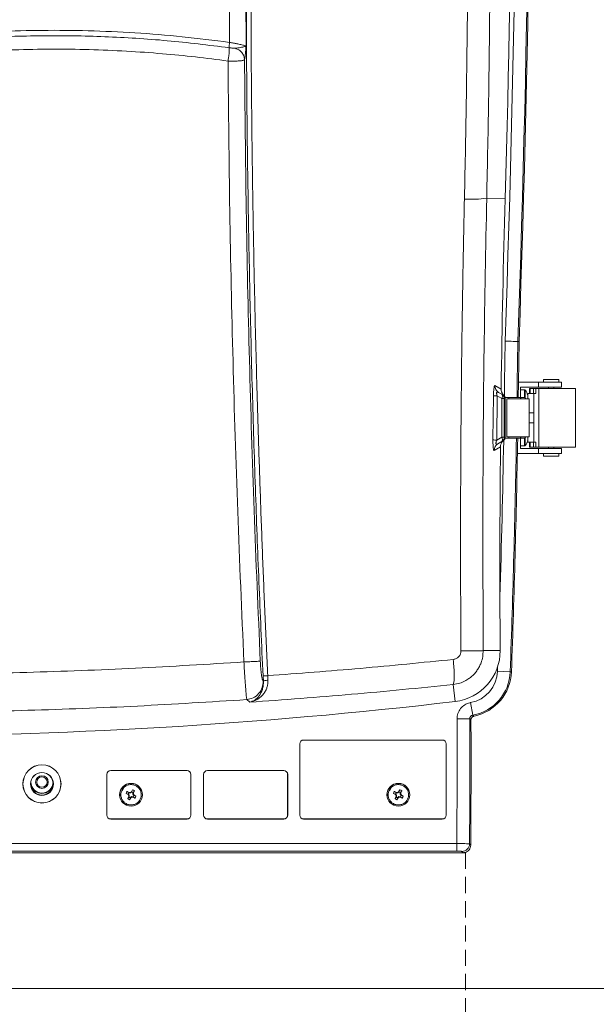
# Model space of a CAD drawing. Header units: millimetres. Extents: x 0 to 594, y 0 to 420.
# Tile 71 of 76: x 479 to 525, y 219 to 296. Entities that reach past the tile are written whole.
import ezdxf

# ---------------------------------------------------------------- set-up
doc = ezdxf.new("R2010")
doc.units = ezdxf.units.MM
doc.linetypes.add('HIDDEN', pattern=[1.905, 1.27, -0.635])
doc.styles.add('SLDTEXTSTYLE1', font='TXT', dxfattribs={"width": 0.605})
doc.dimstyles.new('SLDDIMSTYLE1', dxfattribs={"dimtxt": 2.568319, "dimasz": 3.3, "dimexe": 0, "dimexo": 0.0625, "dimgap": 0.64208, "dimtad": 1, "dimdec": 0, "dimlfac": 5, "dimrnd": 1e-09, "dimzin": 12, "dimdsep": 46, "dimtxsty": 'SLDTEXTSTYLE1', "dimsah": 1, "dimcen": 0.09, "dimadec": 0, "dimazin": 3, "dimtfac": 1, "dimtdec": 1, "dimtofl": 0, "dimtmove": 0, "dimatfit": 3, "dimfxl": 1, "dimfrac": 2, "dimtolj": 1, "dimtzin": 12, "dimarcsym": 0})

# ---------------------------------------------------------------- blocks, each defined once
blk = doc.blocks.new('_D_1')
at = {"color": 7, "linetype": 'Continuous', "lineweight": 0}
for p, q in [((478.443, 377.404), (541.281, 377.404)), ((540.281, 377.404), (540.281, 220.104)), ((535.749, 301.449), (535.749, 302.037)), ((535.749, 302.037), (539.693, 302.037)), ((539.693, 302.037), (539.693, 301.449)), ((535.749, 296.059), (535.749, 295.471)), ((535.749, 295.471), (539.693, 295.471)), ((539.693, 295.471), (539.693, 296.059)), ((478.443, 220.104), (541.281, 220.104))]:
    blk.add_line(p, q, dxfattribs=at)
for points in [[(540.281, 377.404), (539.781, 374.104), (540.781, 374.104)], [(540.281, 220.104), (540.781, 223.404), (539.781, 223.404)]]:
    blk.add_solid(points, dxfattribs=at)
at = {"color": 7, "linetype": 'Continuous', "lineweight": 0, "char_height": 2.6458, "attachment_point": 1, "rotation": 90, "style": 'SLDTEXTSTYLE1'}
for s, insert in [('787', (531.75, 295.814)), ('31', (536.282, 296.794))]:
    blk.add_mtext(s, dxfattribs=dict(at, insert=insert))

msp = doc.modelspace()

# ---------------------------------------------------------------- linework, layer by layer
at = {"color": 7, "linetype": 'Continuous', "lineweight": 15}
for p, q in [((495.781, 294.389), (495.766, 298.166)), ((497.075, 294.113), (497.058, 298.281)), ((515.981, 282.148), (517.43, 282.107)), ((518.421, 270.903), (518.518, 270.901)), ((518.481, 267.704), (520.043, 267.704)), ((520.043, 267.304), (520.043, 267.704)), ((520.043, 267.704), (521.843, 267.704)), ((520.443, 267.904), (520.443, 267.704)), ((521.643, 267.904), (520.443, 267.904)), ((521.643, 267.704), (521.643, 267.904)), ((521.843, 267.304), (521.843, 267.704)), ((516.624, 267.434), (517.113, 267.152)), ((516.875, 266.927), (516.858, 266.948)), ((516.883, 266.918), (516.92, 266.906)), ((517.163, 266.766), (516.92, 266.906)), ((517.163, 266.766), (517.209, 266.74)), ((517.163, 266.766), (517.209, 266.74)), ((518.643, 267.304), (520.043, 267.304)), ((518.643, 266.504), (518.643, 267.304)), ((518.952, 267.104), (518.643, 267.104)), ((519.221, 266.804), (519.221, 266.404)), ((519.363, 266.804), (519.221, 266.804)), ((519.354, 267.204), (519.354, 266.804)), ((519.354, 267.204), (519.383, 267.204)), ((519.383, 266.804), (519.363, 266.804)), ((519.383, 267.204), (519.383, 266.804)), ((519.383, 267.204), (519.646, 267.204)), ((519.646, 266.804), (519.383, 266.804)), ((519.646, 267.204), (519.646, 266.804)), ((519.646, 267.204), (519.842, 267.204)), ((519.842, 266.804), (519.646, 266.804)), ((519.684, 266.804), (519.684, 263.004)), ((519.842, 267.204), (519.842, 266.804)), ((520.079, 267.204), (519.842, 267.204)), ((520.043, 267.304), (521.843, 267.304)), ((520.079, 267.204), (520.079, 262.604)), ((522.945, 267.204), (520.079, 267.204)), ((520.843, 267.304), (520.843, 267.204)), ((521.243, 267.204), (521.243, 267.304)), ((522.945, 262.604), (522.945, 267.204)), ((516.473, 263.167), (516.515, 266.63)), ((516.769, 263.161), (516.812, 266.623)), ((517.163, 266.42), (516.812, 266.623)), ((517.163, 263.389), (517.163, 266.42)), ((517.363, 266.42), (517.163, 266.42)), ((517.209, 266.74), (517.312, 266.696)), ((517.363, 263.389), (517.363, 266.42)), ((517.363, 266.42), (517.409, 266.393)), ((517.443, 266.504), (517.443, 263.304)), ((517.721, 266.504), (517.443, 266.504)), ((517.549, 266.404), (517.549, 263.404)), ((519.313, 266.404), (517.549, 266.404)), ((518.619, 266.504), (517.721, 266.504)), ((518.688, 266.404), (518.619, 266.504)), ((518.619, 266.504), (518.98, 266.504)), ((518.98, 266.504), (519.05, 266.404)), ((519.197, 266.701), (519.201, 266.703)), ((519.221, 266.407), (519.197, 266.407)), ((519.313, 263.404), (519.313, 266.404)), ((519.684, 265.304), (519.313, 265.304)), ((519.313, 264.504), (519.684, 264.504)), ((516.769, 263.161), (517.163, 263.389)), ((517.219, 263.075), (516.858, 262.866)), ((516.858, 262.866), (517.163, 263.042)), ((517.363, 263.389), (517.163, 263.389)), ((517.219, 263.075), (517.163, 263.042)), ((517.291, 263.109), (517.219, 263.075)), ((517.419, 263.421), (517.363, 263.389)), ((517.721, 263.304), (517.443, 263.304)), ((517.549, 263.404), (519.313, 263.404)), ((518.619, 263.304), (517.721, 263.304)), ((518.619, 263.304), (518.688, 263.404)), ((518.98, 263.304), (518.619, 263.304)), ((518.643, 262.504), (518.643, 263.304)), ((519.05, 263.404), (518.98, 263.304)), ((519.197, 263.401), (519.221, 263.401)), ((519.201, 263.105), (519.197, 263.107)), ((519.221, 263.404), (519.221, 263.004)), ((519.221, 263.004), (519.363, 263.004)), ((519.354, 263.004), (519.354, 262.604)), ((519.363, 263.004), (519.383, 263.004)), ((519.383, 263.004), (519.383, 262.604)), ((519.383, 263.004), (519.646, 263.004)), ((519.646, 262.604), (519.646, 263.004)), ((519.646, 263.004), (519.842, 263.004)), ((519.842, 263.004), (519.842, 262.604)), ((517.061, 262.641), (516.561, 262.352)), ((516.789, 262.82), (516.814, 262.846)), ((518.643, 262.704), (518.952, 262.704)), ((520.043, 262.504), (518.643, 262.504)), ((519.383, 262.604), (519.354, 262.604)), ((519.646, 262.604), (519.383, 262.604)), ((519.646, 262.604), (519.842, 262.604)), ((520.079, 262.604), (519.842, 262.604)), ((520.043, 262.104), (520.043, 262.504)), ((520.043, 262.504), (521.843, 262.504)), ((520.079, 262.604), (522.945, 262.604)), ((520.843, 262.604), (520.843, 262.504)), ((521.243, 262.504), (521.243, 262.604)), ((521.843, 262.104), (521.843, 262.504)), ((518.391, 262.104), (520.043, 262.104)), ((521.843, 262.104), (520.043, 262.104)), ((520.443, 262.104), (520.443, 261.904)), ((520.443, 261.904), (521.643, 261.904)), ((521.643, 261.904), (521.643, 262.104)), ((515.676, 246.275), (515.691, 246.645)), ((515.708, 246.623), (515.677, 246.622)), ((515.708, 246.623), (515.679, 246.275)), ((517.04, 246.632), (515.708, 246.623)), ((498.411, 244.634), (498.434, 244.217)), ((498.776, 244.653), (498.795, 244.305)), ((517.826, 244.967), (516.828, 245.003)), ((517.826, 244.967), (517.923, 244.964)), ((498.419, 244.231), (498.434, 244.217)), ((513.508, 242.633), (513.351, 243.963)), ((497.134, 242.777), (497.369, 242.57)), ((514.891, 241.558), (514.707, 242.54)), ((514.646, 241.262), (513.648, 241.259)), ((501.293, 239.304), (501.292, 239.304)), ((501.292, 239.304), (501.292, 233.704)), ((501.293, 239.304), (501.293, 233.704)), ((501.593, 239.604), (501.593, 239.606)), ((512.493, 239.606), (501.593, 239.606)), ((512.493, 239.604), (501.593, 239.604)), ((512.493, 239.604), (512.493, 239.606)), ((512.793, 239.304), (512.795, 239.304)), ((512.793, 233.704), (512.793, 239.304)), ((512.795, 233.704), (512.795, 239.304)), ((486.142, 236.904), (486.142, 233.704)), ((486.143, 236.904), (486.142, 236.904)), ((486.143, 236.904), (486.143, 233.704)), ((492.443, 237.206), (486.443, 237.206)), ((486.443, 237.204), (486.443, 237.206)), ((492.443, 237.204), (486.443, 237.204)), ((492.443, 237.204), (492.443, 237.206)), ((492.743, 233.704), (492.743, 236.904)), ((492.743, 236.904), (492.745, 236.904)), ((492.745, 233.704), (492.745, 236.904)), ((493.742, 236.904), (493.742, 233.704)), ((493.743, 236.904), (493.742, 236.904)), ((493.743, 236.904), (493.743, 233.704)), ((494.043, 237.204), (494.043, 237.206)), ((500.043, 237.206), (494.043, 237.206)), ((500.043, 237.204), (494.043, 237.204)), ((500.043, 237.204), (500.043, 237.206)), ((500.343, 233.704), (500.343, 236.904)), ((500.343, 236.904), (500.345, 236.904)), ((500.345, 233.704), (500.345, 236.904)), ((487.813, 235.325), (487.657, 235.417)), ((487.657, 235.417), (487.818, 235.349)), ((487.742, 235.57), (487.903, 235.488)), ((487.742, 235.57), (487.885, 235.47)), ((487.777, 235.002), (487.859, 235.163)), ((487.777, 235.002), (487.878, 235.146)), ((487.813, 235.325), (487.847, 235.335)), ((487.865, 235.252), (487.813, 235.325)), ((487.818, 235.349), (487.847, 235.335)), ((487.847, 235.335), (487.902, 235.263)), ((487.859, 235.163), (487.865, 235.252)), ((487.859, 235.163), (487.894, 235.173)), ((487.865, 235.252), (487.902, 235.263)), ((487.894, 235.173), (487.878, 235.146)), ((487.912, 235.454), (487.885, 235.47)), ((487.902, 235.263), (487.894, 235.173)), ((487.903, 235.488), (487.992, 235.483)), ((487.903, 235.488), (487.912, 235.454)), ((488.002, 235.445), (487.912, 235.454)), ((487.931, 234.918), (487.998, 235.079)), ((488.023, 235.073), (487.931, 234.918)), ((487.992, 235.483), (488.064, 235.535)), ((487.992, 235.483), (488.002, 235.445)), ((487.998, 235.079), (488.013, 235.107)), ((488.074, 235.501), (488.002, 235.445)), ((488.013, 235.107), (488.084, 235.163)), ((488.023, 235.073), (488.013, 235.107)), ((488.095, 235.125), (488.023, 235.073)), ((488.064, 235.535), (488.156, 235.691)), ((488.064, 235.535), (488.074, 235.501)), ((488.089, 235.529), (488.074, 235.501)), ((488.095, 235.125), (488.084, 235.163)), ((488.084, 235.163), (488.174, 235.154)), ((488.156, 235.691), (488.089, 235.529)), ((488.184, 235.12), (488.095, 235.125)), ((488.184, 235.12), (488.174, 235.154)), ((488.174, 235.154), (488.202, 235.138)), ((488.345, 235.038), (488.184, 235.12)), ((488.193, 235.435), (488.185, 235.345)), ((488.185, 235.345), (488.222, 235.356)), ((488.24, 235.274), (488.185, 235.345)), ((488.193, 235.435), (488.209, 235.463)), ((488.193, 235.435), (488.228, 235.445)), ((488.345, 235.038), (488.202, 235.138)), ((488.228, 235.445), (488.222, 235.356)), ((488.222, 235.356), (488.274, 235.284)), ((488.31, 235.606), (488.228, 235.445)), ((488.24, 235.274), (488.274, 235.284)), ((488.268, 235.259), (488.24, 235.274)), ((488.43, 235.192), (488.268, 235.259)), ((488.274, 235.284), (488.43, 235.192)), ((508.813, 235.325), (508.657, 235.417)), ((508.657, 235.417), (508.818, 235.349)), ((508.742, 235.57), (508.903, 235.488)), ((508.742, 235.57), (508.885, 235.47)), ((508.777, 235.002), (508.859, 235.163)), ((508.777, 235.002), (508.878, 235.146)), ((508.813, 235.325), (508.847, 235.335)), ((508.865, 235.252), (508.813, 235.325)), ((508.818, 235.349), (508.847, 235.335)), ((508.847, 235.335), (508.902, 235.263)), ((508.859, 235.163), (508.865, 235.252)), ((508.859, 235.163), (508.894, 235.173)), ((508.865, 235.252), (508.902, 235.263)), ((508.894, 235.173), (508.878, 235.146)), ((508.912, 235.454), (508.885, 235.47)), ((508.902, 235.263), (508.894, 235.173)), ((508.903, 235.488), (508.992, 235.483)), ((508.903, 235.488), (508.912, 235.454)), ((509.002, 235.445), (508.912, 235.454)), ((508.931, 234.918), (508.998, 235.079)), ((509.023, 235.073), (508.931, 234.918)), ((508.992, 235.483), (509.064, 235.535)), ((508.992, 235.483), (509.002, 235.445)), ((508.998, 235.079), (509.013, 235.107)), ((509.074, 235.501), (509.002, 235.445)), ((509.013, 235.107), (509.084, 235.163)), ((509.023, 235.073), (509.013, 235.107)), ((509.095, 235.125), (509.023, 235.073)), ((509.064, 235.535), (509.156, 235.691)), ((509.064, 235.535), (509.074, 235.501)), ((509.089, 235.529), (509.074, 235.501)), ((509.095, 235.125), (509.084, 235.163)), ((509.084, 235.163), (509.174, 235.154)), ((509.156, 235.691), (509.089, 235.529)), ((509.184, 235.12), (509.095, 235.125)), ((509.184, 235.12), (509.174, 235.154)), ((509.174, 235.154), (509.202, 235.138)), ((509.345, 235.038), (509.184, 235.12)), ((509.193, 235.435), (509.185, 235.345)), ((509.185, 235.345), (509.222, 235.356)), ((509.24, 235.274), (509.185, 235.345)), ((509.193, 235.435), (509.209, 235.463)), ((509.193, 235.435), (509.228, 235.445)), ((509.345, 235.038), (509.202, 235.138)), ((509.228, 235.445), (509.222, 235.356)), ((509.222, 235.356), (509.274, 235.284)), ((509.31, 235.606), (509.228, 235.445)), ((509.24, 235.274), (509.274, 235.284)), ((509.268, 235.259), (509.24, 235.274)), ((509.43, 235.192), (509.268, 235.259)), ((509.274, 235.284), (509.43, 235.192)), ((486.143, 233.704), (486.142, 233.704)), ((492.743, 233.704), (492.745, 233.704)), ((493.743, 233.704), (493.742, 233.704)), ((500.343, 233.704), (500.345, 233.704)), ((501.293, 233.704), (501.292, 233.704)), ((512.793, 233.704), (512.795, 233.704)), ((486.443, 233.404), (486.443, 233.402)), ((486.443, 233.404), (492.443, 233.404)), ((486.443, 233.402), (492.443, 233.402)), ((492.443, 233.404), (492.443, 233.402)), ((494.043, 233.404), (494.043, 233.402)), ((494.043, 233.404), (500.043, 233.404)), ((494.043, 233.402), (500.043, 233.402)), ((500.043, 233.404), (500.043, 233.402)), ((501.593, 233.404), (501.593, 233.402)), ((501.593, 233.404), (512.493, 233.404)), ((501.593, 233.402), (512.493, 233.402)), ((512.493, 233.404), (512.493, 233.402)), ((420.453, 231.474), (513.634, 231.474)), ((513.634, 230.874), (513.634, 231.474)), ((419.957, 230.757), (514.13, 230.757)), ((513.634, 230.874), (420.453, 230.874))]:
    msp.add_line(p, q, dxfattribs=at)
at = {"color": 8, "linetype": 'Continuous', "lineweight": 15}
for p, q in [((518.952, 267.104), (518.952, 266.504)), ((519.01, 267.075), (519.01, 266.461)), ((517.721, 266.504), (517.721, 266.404)), ((517.721, 263.404), (517.721, 263.304)), ((518.952, 263.304), (518.952, 262.704)), ((519.01, 263.348), (519.01, 262.734)), ((516.828, 245.003), (516.841, 245.358))]:
    msp.add_line(p, q, dxfattribs=at)
at = {"color": 7, "linetype": 'HIDDEN', "lineweight": 0}
for p, q in [((420.256, 230.757), (514.32, 230.757)), ((514.32, 230.757), (514.32, 170.757))]:
    msp.add_line(p, q, dxfattribs=at)
at = {"color": 8, "linetype": 'Continuous', "lineweight": 15, "flags": 128}
for points in [[(517.37, 266.635), (517.385, 267.685), (517.422, 270.926)], [(518.421, 270.903), (518.383, 267.66), (518.367, 266.504)]]:
    msp.add_lwpolyline(points, dxfattribs=at)
at = {"color": 7, "linetype": 'Continuous', "lineweight": 15, "flags": 128}
for points in [[(518.464, 266.504), (518.48, 267.658), (518.518, 270.901)], [(517.163, 266.42), (517.186, 266.479), (517.202, 266.536), (517.212, 266.59), (517.216, 266.639), (517.212, 266.682), (517.202, 266.719), (517.186, 266.747), (517.163, 266.766)], [(517.163, 263.042), (517.186, 263.062), (517.202, 263.09), (517.212, 263.126), (517.216, 263.17), (517.212, 263.219), (517.202, 263.273), (517.186, 263.33), (517.163, 263.389)], [(514.633, 231.45), (514.646, 231.437), (514.729, 231.353)], [(514.13, 230.757), (514.059, 230.829), (514.034, 230.855)]]:
    msp.add_lwpolyline(points, dxfattribs=at)
at = {"color": 7, "linetype": 'Continuous', "lineweight": 15}
for centre, radius in [((481.043, 236.157), 1.5), ((481.043, 236.157), 1.491), ((481.043, 236.157), 0.9), ((481.043, 236.157), 0.884), ((481.043, 236.304), 0.5), ((481.043, 236.304), 0.411), ((488.043, 235.304), 0.898), ((488.043, 235.304), 0.891), ((509.043, 235.304), 0.898), ((509.043, 235.304), 0.891)]:
    msp.add_circle(centre, radius, dxfattribs=at)
at = {"color": 8, "linetype": 'Continuous', "lineweight": 15}
for centre, radius, start, end in [((-980.657, 324.905), 1499.051, 357.936391, 0.703248), ((-980.657, 324.905), 1500.05, 357.936888, 0.70278), ((-481.579, 280.862), 999.051, 358.27844, 358.982771), ((-481.579, 280.862), 1000.05, 357.943004, 358.993988)]:
    msp.add_arc(centre, radius, start, end, dxfattribs=at)
at = {"color": 7, "linetype": 'Continuous', "lineweight": 15}
for centre, radius, start, end in [((-975.957, 324.904), 1494, 358.358462, 0.699018), ((-980.657, 324.905), 1500.147, 357.936937, 0.702734), ((514.759, 291.187), 9.121, 266.6717, 277.69452), ((1522.418, 253.306), 1005.4, 178.358462, 179.210924), ((516.963, 266.42), 0.4, 359.98708, 59.9978), ((518.952, 267.032), 0.072, 36.35837, 90), ((517.963, 266.304), 1.3, 17.86258, 36.35837), ((516.926, 276.497), 9.876, 267.61302, 269.33485), ((517.009, 266.393), 0.4, 359.98715, 59.99784), ((517.963, 266.304), 1.296, 13.93028, 17.83513), ((516.884, 276.5), 13.339, 268.23318, 269.50779), ((516.963, 263.389), 0.4, 300.0022, 0.01292), ((517.019, 263.421), 0.4, 300.0022, 0.01292), ((-481.579, 280.862), 1000.147, 357.943004, 358.994085), ((517.963, 263.504), 1.3, 323.64163, 342.13742), ((517.963, 263.504), 1.296, 342.16487, 346.06972), ((517.156, 262.352), 0.595, 120.0794, 179.95614), ((1522.418, 253.306), 1005.4, 179.468006, 180.380333), ((518.952, 262.776), 0.072, 270, 323.64163), ((513.04, 246.605), 4, 276.72127, 0.38033), ((514.229, 245.096), 2.601, 280.60001, 357.943), ((514.229, 245.096), 3.6, 280.60001, 357.943), ((514.229, 245.096), 3.697, 281.76183, 357.943), ((467.043, 636.904), 397, 263.27873, 276.72127), ((-488.547, 237.74), 1002.201, 359.641735, 0.201165), ((-488.547, 237.74), 1003.2, 359.640743, 0.201165), ((-488.547, 237.74), 1003.297, 359.63523, 0.196595), ((501.593, 239.304), 0.302, 90, 180), ((501.593, 239.304), 0.3, 90, 180), ((512.493, 239.304), 0.302, 0, 90), ((512.493, 239.304), 0.3, 0, 90), ((486.443, 236.904), 0.302, 90, 180), ((486.443, 236.904), 0.3, 90, 180), ((492.443, 236.904), 0.302, 0, 90), ((492.443, 236.904), 0.3, 0, 90), ((494.043, 236.904), 0.302, 90, 180), ((494.043, 236.904), 0.3, 90, 180), ((500.043, 236.904), 0.302, 0, 90), ((500.043, 236.904), 0.3, 0, 90), ((481.043, 236.304), 0.9, 190.81489, 349.18511), ((481.043, 236.304), 0.872, 180, 359.98331), ((488.043, 235.304), 0.775, 139.12714, 158.45696), ((488.043, 235.304), 0.402, 138.61836, 163.76231), ((488.043, 235.304), 0.229, 133.7053, 168.67537), ((488.043, 235.304), 0.229, 223.7053, 258.67537), ((488.043, 235.304), 0.229, 43.7053, 78.67537), ((488.043, 235.304), 0.402, 48.61836, 73.76231), ((488.043, 235.304), 0.229, 313.7053, 348.67537), ((488.043, 235.304), 0.402, 318.61836, 343.76231), ((509.043, 235.304), 0.775, 139.12714, 158.45696), ((509.043, 235.304), 0.402, 138.61836, 163.76231), ((509.043, 235.304), 0.229, 133.7053, 168.67537), ((509.043, 235.304), 0.229, 223.7053, 258.67537), ((509.043, 235.304), 0.229, 43.7053, 78.67537), ((509.043, 235.304), 0.402, 48.61836, 73.76231), ((509.043, 235.304), 0.229, 313.7053, 348.67537), ((509.043, 235.304), 0.402, 318.61836, 343.76231), ((488.043, 235.304), 0.402, 228.61836, 253.76231), ((509.043, 235.304), 0.402, 228.61836, 253.76231), ((486.443, 233.704), 0.302, 180, 270), ((486.443, 233.704), 0.3, 180, 270), ((492.443, 233.704), 0.302, 270, 0), ((492.443, 233.704), 0.3, 270, 0), ((494.043, 233.704), 0.302, 180, 270), ((494.043, 233.704), 0.3, 180, 270), ((500.043, 233.704), 0.3, 270, 0), ((500.043, 233.704), 0.302, 270, 0), ((501.593, 233.704), 0.302, 180, 270), ((501.593, 233.704), 0.3, 180, 270), ((512.493, 233.704), 0.3, 270, 0), ((512.493, 233.704), 0.302, 270, 0), ((514.032, 231.456), 0.601, 270.18217, 359.45857)]:
    msp.add_arc(centre, radius, start, end, dxfattribs=at)
for centre in [(517.388, 264.904), (517.423, 264.904)]:
    msp.add_ellipse(centre, major_axis=(0, 0.6), ratio=0.017455, dxfattribs=at)
for points, knots in [([(516.232, 298.467), (516.204, 295.749), (516.149, 290.314), (516.037, 284.87), (515.981, 282.148)], [0, 0, 0, 0, 0.500002, 1, 1, 1, 1]), ([(497.092, 298.208), (497.103, 295.6), (497.125, 290.401), (497.223, 282.598), (497.366, 274.814), (497.56, 267.078), (497.8, 259.476), (498.078, 252.008), (498.3, 247.089), (498.411, 244.634)], [0, 0, 0, 0, 0.146306, 0.291708, 0.437251, 0.582209, 0.724762, 0.862627, 1, 1, 1, 1]), ([(497.459, 298.243), (497.466, 296.543), (497.478, 293.143), (497.524, 288.039), (497.59, 282.936), (497.677, 277.832), (497.785, 272.771), (497.911, 267.87), (498.051, 263.13), (498.205, 258.508), (498.377, 253.885), (498.565, 249.267), (498.706, 246.19), (498.776, 244.653)], [0, 0, 0, 0, 0.095377, 0.190715, 0.286016, 0.381281, 0.47651, 0.56929, 0.655488, 0.741675, 0.827853, 0.91402, 1, 1, 1, 1]), ([(514.481, 298.325), (514.453, 295.617), (514.398, 290.206), (514.286, 284.788), (514.23, 282.081)], [0, 0, 0, 0, 0.500488, 1, 1, 1, 1]), ([(495.781, 294.389), (494.544, 294.547), (492.075, 294.862), (488.369, 295.159), (484.709, 295.324), (481.134, 295.353), (477.687, 295.263), (474.594, 295.076), (471.815, 294.826), (469.335, 294.54), (466.955, 294.206), (464.677, 293.832), (462.461, 293.416), (460.614, 293.026), (459.131, 292.687), (458.011, 292.417), (456.894, 292.135), (455.78, 291.839), (454.67, 291.531), (453.564, 291.21), (452.323, 290.834), (450.949, 290.397), (449.445, 289.893), (448.037, 289.396), (445.685, 288.527), (442.411, 287.218), (439.619, 285.906), (438.221, 285.248)], [0, 0, 0, 0, 0.063345, 0.126481, 0.188665, 0.249168, 0.307666, 0.363401, 0.406141, 0.448954, 0.48985, 0.527883, 0.565952, 0.604077, 0.623556, 0.643031, 0.662504, 0.681978, 0.701454, 0.720936, 0.740427, 0.767244, 0.794088, 0.820965, 0.843038, 0.921435, 1, 1, 1, 1]), ([(438.37, 284.87), (439.849, 285.562), (442.807, 286.947), (447.371, 288.749), (452.015, 290.341), (456.738, 291.7), (461.524, 292.827), (466.362, 293.718), (471.24, 294.37), (476.144, 294.781), (481.061, 294.951), (485.976, 294.874), (490.881, 294.574), (494.126, 294.171), (495.749, 293.97)], [0, 0, 0, 0, 0.083326, 0.166653, 0.249981, 0.333311, 0.416643, 0.499977, 0.583314, 0.666652, 0.749992, 0.833331, 0.916669, 1, 1, 1, 1]), ([(438.744, 283.925), (439.651, 284.354), (441.463, 285.212), (443.67, 286.154), (445.329, 286.826), (446.43, 287.256), (447.645, 287.714), (449.644, 288.437), (452.447, 289.368), (455.965, 290.395), (458.735, 291.093), (460.732, 291.545), (461.944, 291.803), (463.157, 292.046), (464.374, 292.274), (465.594, 292.487), (466.859, 292.691), (468.196, 292.889), (469.877, 293.114), (471.86, 293.342), (474.12, 293.549), (476.45, 293.709), (479.009, 293.823), (481.803, 293.873), (484.752, 293.836), (487.655, 293.714), (490.438, 293.518), (493.095, 293.26), (494.81, 293.036), (495.661, 292.925)], [0, 0, 0, 0, 0.051602, 0.103137, 0.123376, 0.143614, 0.163855, 0.190084, 0.25281, 0.315461, 0.378121, 0.39929, 0.420449, 0.441602, 0.462752, 0.483902, 0.505056, 0.528441, 0.553157, 0.591955, 0.630719, 0.66947, 0.711646, 0.762005, 0.812681, 0.862888, 0.911087, 0.955878, 1, 1, 1, 1]), ([(495.749, 293.97), (495.753, 293.94), (495.761, 293.891), (495.758, 293.752), (495.748, 293.595), (495.729, 293.407), (495.701, 293.182), (495.676, 293.021), (495.661, 292.925)], [0, 0, 0, 0, 0.203864, 0.340591, 0.49996, 0.659237, 0.795955, 1, 1, 1, 1]), ([(495.781, 294.389), (495.774, 294.343), (495.762, 294.248), (495.749, 294.118), (495.744, 294.015), (495.747, 293.985), (495.749, 293.97)], [0, 0, 0, 0, 0.241855, 0.5, 0.758145, 1, 1, 1, 1]), ([(495.749, 293.97), (495.848, 293.957), (495.991, 293.938), (496.154, 293.923), (496.214, 293.924), (496.241, 293.925)], [0, 0, 0, 0, 0.563171, 0.807694, 1, 1, 1, 1]), ([(497.075, 294.113), (497.041, 294.124), (496.973, 294.145), (496.693, 294.209), (496.386, 294.273), (496.086, 294.333), (495.888, 294.369), (495.781, 294.389)], [0, 0, 0, 0, 0.248896, 0.498023, 0.693925, 0.833289, 1, 1, 1, 1]), ([(496.241, 293.925), (496.306, 293.934), (496.441, 293.953), (496.642, 293.988), (496.8, 294.017), (496.918, 294.043), (496.987, 294.063), (497.032, 294.081), (497.059, 294.096), (497.069, 294.107), (497.075, 294.113)], [0, 0, 0, 0, 0.167507, 0.345151, 0.532224, 0.64733, 0.779961, 0.850433, 0.925727, 1, 1, 1, 1]), ([(496.241, 293.925), (496.335, 293.887), (496.529, 293.809), (496.757, 293.593), (496.915, 293.328), (496.941, 293.133), (496.954, 293.038)], [0, 0, 0, 0, 0.243817, 0.500002, 0.756186, 1, 1, 1, 1]), ([(496.954, 293.038), (496.973, 293.131), (497.006, 293.29), (497.046, 293.679), (497.064, 293.958), (497.075, 294.113)], [0, 0, 0, 0, 0.384025, 0.656284, 1, 1, 1, 1]), ([(495.661, 292.925), (495.817, 292.922), (496, 292.918), (496.296, 292.922), (496.576, 292.933), (496.859, 292.968), (496.923, 293.016), (496.954, 293.038)], [0, 0, 0, 0, 0.240484, 0.284137, 0.504114, 0.765638, 1, 1, 1, 1]), ([(495.661, 292.925), (495.699, 288.995), (495.774, 281.143), (496.036, 269.348), (496.397, 257.545), (496.738, 249.672), (496.909, 245.733)], [0, 0, 0, 0, 0.250157, 0.499829, 0.749716, 1, 1, 1, 1]), ([(496.954, 293.038), (496.991, 289.109), (497.066, 281.249), (497.326, 269.44), (497.685, 257.621), (498.025, 249.74), (498.195, 245.798)], [0, 0, 0, 0, 0.249859, 0.49983, 0.749809, 1, 1, 1, 1]), ([(514.23, 282.081), (514.211, 281.196), (514.172, 279.427), (514.121, 276.772), (514.076, 274.12), (514.037, 271.469), (514.004, 268.819), (513.977, 266.171), (513.956, 263.619), (513.931, 259.523), (513.918, 253.883), (513.944, 249.03), (513.956, 246.604)], [0, 0, 0, 0, 0.074943, 0.149824, 0.224644, 0.299403, 0.374101, 0.448738, 0.523314, 0.589913, 0.795002, 1, 1, 1, 1]), ([(515.981, 282.148), (515.904, 278.204), (515.751, 270.317), (515.66, 258.472), (515.692, 250.573), (515.708, 246.623)], [0, 0, 0, 0, 0.333379, 0.666671, 1, 1, 1, 1]), ([(518.421, 270.903), (518.404, 270.903), (518.37, 270.904), (518.182, 270.909), (517.917, 270.915), (517.652, 270.921), (517.484, 270.925), (517.428, 270.926), (517.422, 270.926)], [0, 0, 0, 0, 0.222063, 0.444126, 0.666199, 0.888289, 0.988413, 1, 1, 1, 1]), ([(516.515, 266.63), (516.517, 266.722), (516.52, 266.87), (516.532, 267.059), (516.546, 267.204), (516.564, 267.321), (516.59, 267.427), (516.61, 267.431), (516.624, 267.434)], [0, 0, 0, 0, 0.19729, 0.315327, 0.44543, 0.585263, 0.729512, 1, 1, 1, 1]), ([(516.92, 266.906), (516.877, 266.936), (516.79, 266.995), (516.694, 267.126), (516.632, 267.276), (516.627, 267.382), (516.624, 267.434)], [0, 0, 0, 0, 0.245524, 0.500002, 0.754479, 1, 1, 1, 1]), ([(517.113, 267.152), (517.119, 267.084), (517.131, 266.949), (517.215, 266.794), (517.287, 266.721), (517.312, 266.696)], [0, 0, 0, 0, 0.396026, 0.791969, 1, 1, 1, 1]), ([(517.312, 266.696), (517.342, 266.662), (517.403, 266.596), (517.439, 266.487), (517.442, 266.421), (517.443, 266.4)], [0, 0, 0, 0, 0.4040664, 0.8081309, 1, 1, 1, 1]), ([(516.561, 262.352), (516.549, 262.354), (516.53, 262.358), (516.506, 262.454), (516.491, 262.568), (516.48, 262.715), (516.472, 262.914), (516.472, 263.07), (516.473, 263.167)], [0, 0, 0, 0, 0.253485, 0.393669, 0.53327, 0.667243, 0.791718, 1, 1, 1, 1]), ([(516.858, 262.866), (516.826, 262.85), (516.779, 262.827), (516.734, 262.84), (516.716, 262.862), (516.708, 262.884), (516.705, 262.912), (516.707, 262.956), (516.723, 263.043), (516.751, 263.114), (516.769, 263.161)], [0, 0, 0, 0, 0.302781, 0.441851, 0.504312, 0.561682, 0.615977, 0.669676, 0.780144, 1, 1, 1, 1]), ([(517.291, 263.109), (517.242, 263.062), (517.144, 262.967), (517.073, 262.795), (517.064, 262.684), (517.061, 262.641)], [0, 0, 0, 0, 0.378954, 0.7579701, 1, 1, 1, 1]), ([(517.443, 263.423), (517.439, 263.378), (517.43, 263.288), (517.369, 263.18), (517.314, 263.129), (517.291, 263.109)], [0, 0, 0, 0, 0.373755, 0.74751, 1, 1, 1, 1]), ([(513.353, 245.934), (510.926, 245.691), (506.079, 245.204), (501.208, 244.837), (498.776, 244.653)], [0, 0, 0, 0, 0.500731, 1, 1, 1, 1]), ([(513.351, 243.963), (513.373, 244.012), (513.406, 244.089), (513.427, 244.352), (513.433, 244.606), (513.427, 244.91), (513.407, 245.345), (513.374, 245.702), (513.353, 245.934)], [0, 0, 0, 0, 0.240718, 0.368961, 0.499557, 0.630215, 0.758642, 1, 1, 1, 1]), ([(513.956, 246.604), (513.948, 246.522), (513.931, 246.357), (513.794, 246.143), (513.596, 245.986), (513.434, 245.952), (513.353, 245.934)], [0, 0, 0, 0, 0.248078, 0.498599, 0.749935, 1, 1, 1, 1]), ([(496.909, 245.733), (494.067, 245.558), (488.388, 245.209), (479.851, 244.892), (471.313, 244.726), (462.774, 244.726), (454.236, 244.892), (445.699, 245.209), (440.02, 245.558), (437.178, 245.733)], [0, 0, 0, 0, 0.143083, 0.28595, 0.42866, 0.571343, 0.714053, 0.856918, 1, 1, 1, 1]), ([(498.195, 245.798), (498.164, 245.796), (498.1, 245.791), (497.804, 245.776), (497.393, 245.755), (497.067, 245.74), (496.909, 245.733)], [0, 0, 0, 0, 0.237566, 0.49346, 0.752931, 1, 1, 1, 1]), ([(496.909, 245.733), (496.919, 245.551), (496.94, 245.188), (496.972, 244.664), (497.005, 244.173), (497.034, 243.787), (497.057, 243.49), (497.076, 243.267), (497.096, 243.056), (497.117, 242.866), (497.128, 242.808), (497.134, 242.777)], [0, 0, 0, 0, 0.124369, 0.249103, 0.371985, 0.498509, 0.578992, 0.662458, 0.748881, 0.865955, 1, 1, 1, 1]), ([(498.195, 245.798), (498.206, 245.605), (498.228, 245.217), (498.285, 244.717), (498.352, 244.349), (498.397, 244.27), (498.419, 244.231)], [0, 0, 0, 0, 0.24691, 0.496505, 0.748295, 1, 1, 1, 1]), ([(498.411, 244.634), (498.42, 244.635), (498.438, 244.636), (498.524, 244.641), (498.641, 244.646), (498.732, 244.651), (498.776, 244.653)], [0, 0, 0, 0, 0.242207, 0.499808, 0.757515, 1, 1, 1, 1]), ([(498.419, 244.231), (498.407, 244.059), (498.381, 243.702), (498.091, 243.226), (497.654, 242.879), (497.303, 242.81), (497.134, 242.777)], [0, 0, 0, 0, 0.240617, 0.5, 0.759383, 1, 1, 1, 1]), ([(498.795, 244.305), (498.797, 244.222), (498.799, 244.048), (498.746, 243.788), (498.646, 243.525), (498.492, 243.27), (498.287, 243.034), (498.065, 242.855), (497.831, 242.719), (497.608, 242.624), (497.446, 242.588), (497.369, 242.57)], [0, 0, 0, 0, 0.084668, 0.178168, 0.281785, 0.397163, 0.524993, 0.666694, 0.764832, 0.888284, 1, 1, 1, 1]), ([(498.434, 244.217), (498.436, 244.103), (498.438, 243.873), (498.338, 243.46), (498.115, 243.047), (497.763, 242.712), (497.501, 242.618), (497.369, 242.57)], [0, 0, 0, 0, 0.120693, 0.243482, 0.492689, 0.745626, 1, 1, 1, 1]), ([(513.351, 243.963), (510.691, 243.694), (505.377, 243.158), (500.036, 242.766), (497.369, 242.57)], [0, 0, 0, 0, 0.5007255, 1, 1, 1, 1]), ([(498.434, 244.217), (498.443, 244.226), (498.461, 244.243), (498.545, 244.269), (498.66, 244.292), (498.751, 244.301), (498.795, 244.305)], [0, 0, 0, 0, 0.242407, 0.500063, 0.757685, 1, 1, 1, 1]), ([(497.134, 242.777), (494.271, 242.598), (488.549, 242.238), (479.947, 241.912), (471.345, 241.742), (462.742, 241.742), (454.139, 241.912), (445.538, 242.238), (439.816, 242.598), (436.953, 242.777)], [0, 0, 0, 0, 0.143104, 0.285947, 0.428666, 0.571334, 0.714054, 0.856896, 1, 1, 1, 1]), ([(513.648, 241.259), (513.661, 241.405), (513.689, 241.697), (513.912, 242.087), (514.24, 242.383), (514.531, 242.504), (514.69, 242.536), (514.707, 242.54)], [0, 0, 0, 0, 0.242877, 0.485766, 0.728397, 0.970994, 1, 1, 1, 1]), ([(514.891, 241.558), (514.887, 241.557), (514.85, 241.55), (514.783, 241.523), (514.706, 241.454), (514.655, 241.364), (514.649, 241.296), (514.646, 241.262)], [0, 0, 0, 0, 0.029301, 0.27268, 0.51415, 0.756008, 1, 1, 1, 1]), ([(514.744, 241.183), (514.719, 241.203), (514.686, 241.229), (514.654, 241.256), (514.646, 241.262)], [0, 0, 0, 0, 0.762208, 1, 1, 1, 1]), ([(514.982, 241.477), (514.95, 241.467), (514.885, 241.447), (514.808, 241.378), (514.754, 241.288), (514.747, 241.218), (514.744, 241.183)], [0, 0, 0, 0, 0.246552, 0.493115, 0.739426, 1, 1, 1, 1]), ([(514.891, 241.558), (514.898, 241.552), (514.928, 241.524), (514.959, 241.498), (514.982, 241.477)], [0, 0, 0, 0, 0.237791, 1, 1, 1, 1]), ([(487.342, 235.69), (487.373, 235.737), (487.451, 235.861), (487.639, 236.011), (487.895, 236.106), (488.169, 236.11), (488.429, 236.023), (488.645, 235.855), (488.793, 235.625), (488.857, 235.358), (488.829, 235.086), (488.727, 234.869), (488.572, 234.69), (488.372, 234.558), (488.107, 234.491), (487.834, 234.516), (487.585, 234.63), (487.388, 234.82), (487.264, 235.064), (487.229, 235.335), (487.272, 235.549), (487.327, 235.659), (487.342, 235.69)], [0, 0, 0, 0, 0.033597, 0.087276, 0.140955, 0.194634, 0.248313, 0.301992, 0.355671, 0.40935, 0.46303, 0.516709, 0.550305, 0.603985, 0.657664, 0.711343, 0.765022, 0.818701, 0.87238, 0.926059, 0.979738, 1, 1, 1, 1]), ([(508.342, 235.69), (508.373, 235.737), (508.451, 235.861), (508.639, 236.011), (508.895, 236.106), (509.169, 236.11), (509.429, 236.023), (509.645, 235.855), (509.793, 235.625), (509.857, 235.358), (509.829, 235.086), (509.727, 234.869), (509.572, 234.69), (509.372, 234.558), (509.107, 234.491), (508.834, 234.516), (508.585, 234.63), (508.388, 234.82), (508.264, 235.064), (508.229, 235.335), (508.272, 235.549), (508.327, 235.659), (508.342, 235.69)], [0, 0, 0, 0, 0.033597, 0.087276, 0.140955, 0.194634, 0.248313, 0.301992, 0.355671, 0.40935, 0.46303, 0.516709, 0.550305, 0.603985, 0.657664, 0.711343, 0.765022, 0.818701, 0.87238, 0.926059, 0.979738, 1, 1, 1, 1]), ([(488.209, 235.463), (488.239, 235.505), (488.273, 235.553), (488.306, 235.601), (488.31, 235.606)], [0, 0, 0, 0, 0.889809, 1, 1, 1, 1]), ([(509.209, 235.463), (509.239, 235.505), (509.273, 235.553), (509.306, 235.601), (509.31, 235.606)], [0, 0, 0, 0, 0.889809, 1, 1, 1, 1]), ([(514.633, 231.45), (514.616, 231.452), (514.582, 231.457), (514.394, 231.464), (514.128, 231.469), (513.858, 231.473), (513.69, 231.473), (513.634, 231.474)], [0, 0, 0, 0, 0.222287, 0.444655, 0.666919, 0.888942, 1, 1, 1, 1]), ([(514.729, 231.353), (514.722, 231.285), (514.708, 231.151), (514.604, 230.972), (514.451, 230.837), (514.283, 230.767), (514.173, 230.76), (514.13, 230.757)], [0, 0, 0, 0, 0.215706, 0.431426, 0.646825, 0.862092, 1, 1, 1, 1]), ([(513.634, 230.874), (513.657, 230.874), (513.724, 230.874), (513.832, 230.872), (513.938, 230.868), (514.013, 230.862), (514.027, 230.857), (514.034, 230.855)], [0, 0, 0, 0, 0.111006, 0.332936, 0.555167, 0.777587, 1, 1, 1, 1])]:
    msp.add_open_spline(points, degree=3, knots=knots, dxfattribs=at)
at = {"color": 8, "linetype": 'Continuous', "lineweight": 15}
for points, knots in [([(516.812, 266.623), (516.796, 266.667), (516.772, 266.735), (516.76, 266.817), (516.76, 266.858), (516.763, 266.885), (516.772, 266.908), (516.79, 266.931), (516.826, 266.945), (516.862, 266.928), (516.883, 266.918)], [0, 0, 0, 0, 0.23228, 0.356554, 0.413707, 0.470154, 0.535929, 0.607244, 0.769931, 1, 1, 1, 1]), ([(515.679, 246.275), (515.676, 246.23), (515.662, 246.022), (515.565, 245.721), (515.415, 245.376), (515.248, 245.098), (515.051, 244.844), (514.824, 244.617), (514.57, 244.415), (514.249, 244.221), (513.843, 244.047), (513.522, 243.992), (513.351, 243.963)], [0, 0, 0, 0, 0.038416, 0.175771, 0.264991, 0.35657, 0.450506, 0.536475, 0.628081, 0.725317, 0.853481, 1, 1, 1, 1]), ([(515.677, 246.622), (515.639, 246.621), (515.554, 246.619), (515.16, 246.615), (514.605, 246.609), (514.168, 246.606), (513.956, 246.604)], [0, 0, 0, 0, 0.211523, 0.481907, 0.749615, 1, 1, 1, 1]), ([(487.457, 235.811), (487.424, 235.768), (487.37, 235.699), (487.336, 235.619), (487.323, 235.589)], [0, 0, 0, 0, 0.623796, 1, 1, 1, 1]), ([(508.457, 235.811), (508.424, 235.768), (508.37, 235.699), (508.336, 235.619), (508.323, 235.589)], [0, 0, 0, 0, 0.623796, 1, 1, 1, 1])]:
    msp.add_open_spline(points, degree=3, knots=knots, dxfattribs=at)

# ---------------------------------------------------------------- dimensions: what is measured, and where the dimension line sits
at = {"color": 7, "linetype": 'Continuous', "lineweight": 0}
dim = msp.add_linear_dim(base=(540.281045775, 220.104216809), p1=(478.443465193, 377.404216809), p2=(478.443465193, 220.104216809), angle=90, dimstyle='SLDDIMSTYLE1', dxfattribs=at)
dim.commit()
dim.dimension.update_dxf_attribs({"geometry": '_D_1', "text_midpoint": (540.281045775, 298.754216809), "dimtype": 160})

doc.saveas('drawing.dxf')
